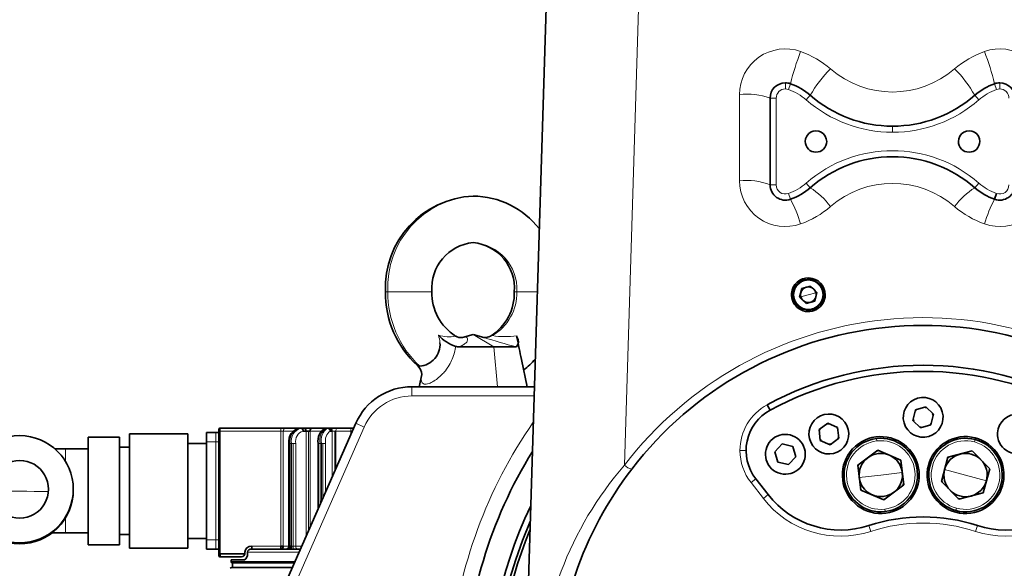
# Model space of a CAD drawing. Header units: millimetres. Extents: x 174 to 8746, y 150 to 6154.
# Tile 19 of 49: x 1833 to 2155, y 3723 to 3902. Entities that reach past the tile are written whole.
import ezdxf

# ---------------------------------------------------------------- set-up
doc = ezdxf.new("R2010")
doc.units = ezdxf.units.MM
doc.header["$MEASUREMENT"] = 0
doc.layers.add('图层0000', color=7, linetype='Continuous', lineweight=25)
doc.layers.add('图层1', color=7, linetype='Continuous', lineweight=35)
doc.dimstyles.new('线性样式 (GB)', dxfattribs={"dimtxt": 2, "dimasz": 2, "dimexe": 1, "dimexo": 0.5, "dimgap": 0.5, "dimtad": 1, "dimdsep": 46, "dimcen": -2.127267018, "dimclrd": 7, "dimclre": 7, "dimclrt": 7, "dimadec": 0, "dimazin": 0, "dimtfac": 0.7, "dimtmove": 0, "dimatfit": 1, "dimfxl": 1, "dimfrac": 2, "dimtolj": 1, "dimtzin": 0, "dimlwd": 18, "dimlwe": 18, "dimarcsym": 0})

# ---------------------------------------------------------------- blocks, each defined once
blk = doc.blocks.new('DimBlk2730')
at = {"layer": '图层0000', "color": 7, "linetype": 'Continuous', "lineweight": 18}
for p, q in [((2113.394344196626, 4481.959615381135), (1446.336685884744, 4481.959615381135)), ((1476.336685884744, 3741.959610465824), (1476.336685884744, 4421.959615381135)), ((2113.394369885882, 3681.959610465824), (1446.336685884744, 3681.959610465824))]:
    blk.add_line(p, q, dxfattribs=at)
at = {"layer": '图层0000', "color": 7, "linetype": 'Continuous', "lineweight": -3}
for points in [[(1492.413637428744, 4421.959615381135), (1476.336685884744, 4481.959615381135), (1460.259734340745, 4421.959615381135)], [(1460.259734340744, 3741.959610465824), (1476.336685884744, 3681.959610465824), (1492.413637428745, 3741.959610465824)]]:
    blk.add_solid(points, dxfattribs=at)
at = {"layer": '图层0000', "color": 7, "linetype": 'Continuous', "lineweight": 18, "insert": (1462.679968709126, 4174.154205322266), "char_height": 60, "attachment_point": 8, "rotation": 90, "line_spacing_factor": 1.2}
blk.add_mtext('\\T1.375000;\\W1;\\FSimSun|b0|i0;26.67', dxfattribs=at)
blk = doc.blocks.new('DimBlk2750')
at = {"layer": '图层0000', "color": 7, "linetype": 'Continuous', "lineweight": 18}
for p, q in [((2113.394369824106, 5422.269610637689), (275.0293414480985, 5422.269610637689)), ((305.0293414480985, 5362.269610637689), (305.0293414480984, 3232.359610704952)), ((2104.734792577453, 3172.359610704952), (275.0293414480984, 3172.359610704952))]:
    blk.add_line(p, q, dxfattribs=at)
at = {"layer": '图层0000', "color": 7, "linetype": 'Continuous', "lineweight": -3}
for points in [[(321.1062929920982, 5362.269610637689), (305.0293414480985, 5422.269610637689), (288.9523899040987, 5362.269610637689)], [(288.9523899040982, 3232.359610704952), (305.0293414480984, 3172.359610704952), (321.1062929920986, 3232.359610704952)]]:
    blk.add_solid(points, dxfattribs=at)
at = {"layer": '图层0000', "color": 7, "linetype": 'Continuous', "lineweight": 18, "insert": (290.9248634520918, 4174.154205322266), "char_height": 60, "attachment_point": 8, "rotation": 90, "line_spacing_factor": 1.2}
blk.add_mtext('\\T1.531250;\\W1;\\FSimSun|b0|i0;75', dxfattribs=at)

msp = doc.modelspace()

# ---------------------------------------------------------------- hatches: boundary and pattern name
at = {"layer": '图层0000', "linetype": 'Continuous', "lineweight": -3}
h = msp.add_hatch(dxfattribs=at)
h.set_pattern_fill('ANSI31', color=256, scale=95.25, style=0, pattern_type=2)
h.set_pattern_definition([(45, (0, 0), (-67.35192090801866, 67.35192090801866), [])])
edge = h.paths.add_edge_path(flags=16)
edge.add_arc((2928.394369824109, 3681.959610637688), 940.3100000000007, 261.1274891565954, 360)
edge.add_arc((2128.394369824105, 3681.959610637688), 1740.31, 0, 160)
edge.add_arc((1376.640273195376, 3955.575725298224), 940.3099999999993, 23.28522758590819, 160.0000000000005)
edge.add_arc((2128.394369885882, 3681.959610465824), 654.9699999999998, 0, 80.15703324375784)
edge.add_line((2783.36436988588, 3681.959610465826), (2783.36436988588, 2752.901380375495))

# ---------------------------------------------------------------- linework, layer by layer
at = {"layer": '图层0000', "color": 251, "linetype": 'Continuous', "lineweight": 18}
for p, q in [((2051.288663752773, 4422.104588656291), (2030.845938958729, 3756.320172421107)), ((2083.39436984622, 3879.101787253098), (2083.394369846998, 3881.10174608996)), ((2084.394369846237, 3878.930173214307), (2085.061036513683, 3880.815791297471)), ((2151.72770318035, 3880.81579129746), (2152.394369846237, 3878.930173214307)), ((2153.394369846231, 3879.101782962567), (2153.394369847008, 3881.101746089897)), ((2068.394369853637, 3877.250447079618), (2068.394369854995, 3849.134198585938)), ((2078.394369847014, 3876.101746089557), (2080.394369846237, 3876.101746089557)), ((2080.394369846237, 3847.817474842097), (2080.394369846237, 3876.101746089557)), ((2091.545054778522, 3877.028103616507), (2090.229986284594, 3875.521254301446)), ((2146.558753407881, 3875.521254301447), (2145.24368491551, 3877.028103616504)), ((2118.394369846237, 3864.959610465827), (2118.394369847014, 3866.959610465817)), ((2090.229986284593, 3848.397966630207), (2091.545054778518, 3846.891117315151)), ((2145.243684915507, 3846.891117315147), (2146.55875340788, 3848.397966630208)), ((2080.394369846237, 3847.817474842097), (2078.394369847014, 3847.817474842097)), ((2084.394369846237, 3844.989047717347), (2085.061036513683, 3843.103429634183)), ((2089.581091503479, 3816.784058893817), (2089.659888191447, 3816.494592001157)), ((1952.797375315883, 3812.959610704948), (1953.619400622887, 3812.959610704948)), ((1967.997375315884, 3812.959610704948), (1953.619400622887, 3812.959610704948)), ((1994.892165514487, 3812.959610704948), (1995.714190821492, 3812.959610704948)), ((2002.426597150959, 3812.959610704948), (1995.714190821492, 3812.959610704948)), ((2088.441620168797, 3811.291940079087), (2090.894369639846, 3811.959610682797)), ((2090.894369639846, 3811.959610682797), (2093.347119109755, 3812.627281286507)), ((2092.128851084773, 3807.424629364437), (2092.207647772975, 3807.135162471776)), ((1981.444770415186, 3798.966823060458), (1988.209769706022, 3794.959610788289)), ((1988.209769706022, 3794.959610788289), (1989.406190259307, 3781.959610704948)), ((1961.444770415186, 3781.959610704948), (1961.444770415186, 3778.959610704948)), ((1961.444770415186, 3778.959610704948), (2001.363577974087, 3778.959610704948)), ((1843.68086408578, 3536.525369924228), (1945.884414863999, 3768.806167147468)), ((1898.89436996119, 3768.459610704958), (1898.89436996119, 3767.459610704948)), ((1918.645420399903, 3768.459610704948), (1918.645420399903, 3767.459610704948)), ((1943.138469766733, 3770.014382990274), (1945.884414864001, 3768.806167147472)), ((1897.39436996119, 3766.959610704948), (1897.39436996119, 3763.959610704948)), ((1898.39436996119, 3767.459610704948), (1898.89436996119, 3767.459610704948)), ((1918.645420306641, 3767.459610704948), (1898.89436996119, 3767.459610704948)), ((1898.89436996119, 3767.459610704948), (1898.894369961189, 3727.459610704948)), ((1918.645420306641, 3767.459610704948), (1919.449446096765, 3767.459610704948)), ((1918.645420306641, 3767.459610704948), (1918.645420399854, 3729.959610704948)), ((1919.44944609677, 3767.459610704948), (1919.449446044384, 3729.959610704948)), ((1922.667263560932, 3767.459610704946), (1919.449446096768, 3767.459610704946)), ((1926.903574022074, 3767.459610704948), (1926.903574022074, 3733.116892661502)), ((1927.696927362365, 3734.919968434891), (1927.696927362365, 3767.459610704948)), ((1928.256317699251, 3767.459610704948), (1931.82014357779, 3767.459610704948)), ((1928.256317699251, 3767.459610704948), (1928.256317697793, 3736.191310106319)), ((1936.340016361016, 3767.459610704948), (1935.416136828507, 3767.459610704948)), ((1935.416136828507, 3767.459610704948), (1935.416136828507, 3752.463626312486)), ((1936.340016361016, 3754.563352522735), (1936.340016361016, 3767.459610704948)), ((1936.340016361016, 3767.459610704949), (1936.665809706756, 3767.459610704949)), ((1936.665809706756, 3767.459610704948), (1936.665809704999, 3755.303791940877)), ((1941.533662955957, 3767.459610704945), (1936.665809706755, 3767.459610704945)), ((1936.665809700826, 3767.459610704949), (1941.533662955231, 3767.459610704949)), ((1941.533662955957, 3767.459610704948), (1941.968959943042, 3767.459610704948)), ((1941.533662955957, 3766.367094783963), (1941.533662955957, 3767.459610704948)), ((2113.160500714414, 3765.045609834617), (2113.253856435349, 3764.251007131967)), ((1848.39436996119, 3757.501397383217), (1848.39436996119, 3761.659610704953)), ((1894.39436996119, 3763.959610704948), (1897.39436996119, 3763.959610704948)), ((1898.39436996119, 3763.959610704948), (1897.39436996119, 3763.959610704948)), ((1897.39436996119, 3763.959610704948), (1897.39436996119, 3731.959610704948)), ((1921.323670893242, 3763.459610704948), (1921.714909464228, 3763.459610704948)), ((1921.714909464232, 3763.459610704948), (1922.111586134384, 3763.459610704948)), ((1921.714909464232, 3763.459610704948), (1921.714909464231, 3729.959610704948)), ((1922.720347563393, 3763.459610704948), (1922.111586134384, 3763.459610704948)), ((1922.111586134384, 3763.459610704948), (1922.111586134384, 3729.959610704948)), ((1923.513700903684, 3763.459610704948), (1922.720347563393, 3763.459610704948)), ((1922.720347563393, 3763.459610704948), (1922.720347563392, 3729.959610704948)), ((1923.51370090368, 3729.959610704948), (1923.513700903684, 3763.459610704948)), ((1931.516670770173, 3763.459610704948), (1930.899354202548, 3763.459610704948)), ((1931.516670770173, 3763.459610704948), (1931.978610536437, 3763.459610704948)), ((1931.516670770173, 3763.459610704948), (1931.516670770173, 3743.601203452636)), ((1932.361293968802, 3763.459610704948), (1931.978610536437, 3763.459610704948)), ((1931.978610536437, 3763.459610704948), (1931.978610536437, 3744.651066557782)), ((1933.285173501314, 3763.459610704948), (1932.361293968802, 3763.459610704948)), ((1932.361293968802, 3763.459610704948), (1932.361293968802, 3745.520801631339)), ((1933.285173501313, 3747.620527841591), (1933.285173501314, 3763.459610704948)), ((2145.394335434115, 3764.702315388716), (2145.183229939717, 3763.930600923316)), ((2068.579988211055, 3761.123549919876), (2070.57999508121, 3761.123549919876)), ((2072.183812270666, 3750.657304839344), (2073.759833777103, 3751.888627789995)), ((2114.560717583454, 3753.127581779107), (2107.538019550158, 3752.302503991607)), ((2121.583415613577, 3753.952659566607), (2114.560717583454, 3753.127581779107)), ((2142.228022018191, 3753.127581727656), (2135.407610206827, 3754.993331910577)), ((2149.048433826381, 3751.261831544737), (2142.228022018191, 3753.127581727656)), ((2072.183812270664, 3750.657304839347), (2076.213184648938, 3745.499943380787)), ((2077.789205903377, 3746.731266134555), (2076.213184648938, 3745.499943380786)), ((2139.272814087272, 3742.324562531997), (2139.061708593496, 3741.5528480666)), ((1848.39436996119, 3739.180554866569), (1848.39436996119, 3734.259610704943)), ((2115.867578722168, 3742.004156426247), (2115.960934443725, 3741.209553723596)), ((2110.67461714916, 3736.661167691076), (2111.290956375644, 3734.758504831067)), ((2146.114122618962, 3736.661167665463), (2145.49778340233, 3734.758504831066)), ((1833.39436996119, 3730.695035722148), (1833.39436996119, 3730.989402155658)), ((1894.39436996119, 3731.959610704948), (1897.39436996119, 3731.959610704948)), ((1897.39436996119, 3731.959610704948), (1897.39436996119, 3728.959610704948)), ((1898.39436996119, 3731.959610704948), (1897.39436996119, 3731.959610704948)), ((1918.645420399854, 3729.959610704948), (1909.138797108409, 3729.959610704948)), ((1921.323670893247, 3729.959610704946), (1919.449446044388, 3729.959610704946)), ((1921.323670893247, 3729.959610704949), (1921.714909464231, 3729.959610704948)), ((1922.720347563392, 3729.959610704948), (1922.111586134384, 3729.959610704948)), ((1922.720347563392, 3729.959610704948), (1923.513700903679, 3729.959610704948)), ((1922.720347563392, 3728.959610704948), (1922.720347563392, 3729.959610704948)), ((1923.51370090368, 3729.959610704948), (1925.51436996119, 3729.959610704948)), ((1924.63436996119, 3727.959610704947), (1907.744934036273, 3727.959610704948)), ((1902.39436996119, 3724.959610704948), (1923.314369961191, 3724.959610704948))]:
    msp.add_line(p, q, dxfattribs=at)
at = {"layer": '图层0000', "color": 7}
for centre, radius, start, end in [((2128.394369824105, 3681.959610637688), 1740.31, 0, 160), ((1376.640273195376, 3955.575725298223), 940.3100000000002, 23.28522758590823, 183.2852115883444)]:
    msp.add_arc(centre, radius, start, end, dxfattribs=at)
at = {"layer": '图层0000', "color": 251, "linetype": 'Continuous', "lineweight": 18}
for centre, radius, start, end in [((2083.38066294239, 3877.18567387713), 14.98643306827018, 70.45487134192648, 179.7523598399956), ((2162.75891792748, 3861.908708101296), 79.96523351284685, 158.4287499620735, 166.32340269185), ((2078.43857971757, 3862.965242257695), 30.04099586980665, 49.06781497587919, 70.64583052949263), ((2158.346881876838, 3862.970887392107), 30.03458336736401, 109.3518919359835, 130.9345146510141), ((2153.408012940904, 3877.185583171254), 14.98649726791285, 0.2479717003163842, 109.5448902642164), ((2074.005334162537, 3861.900662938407), 79.99093577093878, 13.67804981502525, 21.57016105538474), ((2125.561679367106, 3857.938793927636), 39.00682623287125, 134.7084456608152, 150.6999099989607), ((2118.394369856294, 3909.069092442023), 30.96745060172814, 229.1041164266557, 310.8958849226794), ((2111.227088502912, 3857.938818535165), 39.00678962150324, 29.30007872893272, 45.29155822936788), ((2070.860849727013, 3854.620503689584), 22.76395969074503, 70.67411959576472, 96.22022128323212), ((2083.394382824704, 3876.101774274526), 3.000012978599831, 90.00024781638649, 180.0005382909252), ((2083.394453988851, 3876.102955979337), 2.998831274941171, 70.52258965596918, 90.00160757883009), ((2078.397886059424, 3861.965629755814), 17.99315293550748, 48.88374229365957, 70.5329466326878), ((2158.390853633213, 3861.965629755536), 17.99315293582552, 109.4670533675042, 131.1162577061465), ((2153.394007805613, 3876.104500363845), 2.997282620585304, 89.99307955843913, 109.4822458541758), ((2153.394375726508, 3876.101788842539), 2.999994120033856, 359.9991834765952, 90.00011259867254), ((2118.394286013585, 3907.792720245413), 42.83310977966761, 228.887797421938, 270.0001121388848), ((2118.394451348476, 3907.792726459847), 42.83311599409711, 269.9998909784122, 311.1121994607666), ((2118.394369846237, 3816.126346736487), 42.83328089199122, 48.88784834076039, 131.1121516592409), ((2070.851025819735, 3829.160136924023), 20.12456950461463, 67.98603521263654, 97.01172601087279), ((2083.380636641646, 3849.198927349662), 14.98640657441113, 180.2474706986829, 289.5447865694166), ((2078.397886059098, 3861.953591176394), 17.99315293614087, 289.4670533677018, 311.1162577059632), ((2158.39088667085, 3861.953634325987), 17.99320716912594, 228.8837533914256, 250.5313274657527), ((2153.40814444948, 3849.198868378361), 14.98636493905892, 250.4548702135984, 359.7527540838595), ((2083.394317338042, 3847.81740058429), 2.999947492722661, 179.9985817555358, 289.4726388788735), ((2078.261297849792, 3826.13954242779), 24.63911643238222, 36.29317022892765, 57.37537267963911), ((2118.394369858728, 3817.315543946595), 30.96745197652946, 49.10411735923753, 130.8958826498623), ((2158.527442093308, 3826.139542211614), 24.63911674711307, 122.6246275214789, 143.7068296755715), ((2153.394287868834, 3847.817588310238), 3.000082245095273, 250.5215869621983, 359.9978329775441), ((1983.234403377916, 3814.555674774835), 29.65798052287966, 93.45946498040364, 183.0849009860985), ((2046.15373989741, 3822.242277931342), 44.14708800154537, 16.90013583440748, 28.19913322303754), ((2190.630154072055, 3822.244119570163), 44.14194718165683, 151.800001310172, 163.1003211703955), ((2078.438628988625, 3863.419311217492), 30.040899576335, 289.3538928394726, 310.9322185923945), ((2158.351460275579, 3863.421635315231), 30.04353957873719, 229.0687408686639, 250.6450885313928), ((1980.527009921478, 3813.778105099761), 15.20922078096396, 356.9150990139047, 86.54053501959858), ((2090.89436963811, 3811.959610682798), 4.700000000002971, 105.2276961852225, 285.2276961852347), ((2090.894369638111, 3811.959610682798), 4.700000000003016, 285.2276961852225, 105.2276961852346), ((1986.350111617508, 3812.567831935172), 32.73305565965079, 179.3142159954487, 226.9540034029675), ((1979.445982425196, 3812.599744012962), 16.27218818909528, 300.7286329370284, 1.26722500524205), ((2128.388723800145, 3681.619933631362), 122.8605736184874, 49.30215997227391, 142.5543767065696), ((1935.246055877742, 3791.125203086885), 35.75783046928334, 8.341251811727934, 12.37040785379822), ((1973.463017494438, 3808.389902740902), 10.15192563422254, 251.0944329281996, 282.877997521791), ((2040.154428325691, 3969.833885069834), 180.4572917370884, 252.1885537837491, 255.7106973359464), ((1987.334816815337, 3798.192587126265), 0.3459227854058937, 118.9678441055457, 128.4755751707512), ((1987.706418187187, 3797.318465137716), 1.294889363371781, 87.60081980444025, 114.3377478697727), ((1992.071245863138, 3826.229540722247), 27.95170648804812, 261.1286257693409, 277.4095365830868), ((1961.444770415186, 3761.959610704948), 16.99999999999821, 90, 156.2505055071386), ((2085.578491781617, 3761.124438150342), 16.99850359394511, 118.4028990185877, 180.003005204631), ((1920.363400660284, 3767.547996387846), 0.9182184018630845, 96.87593234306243, 185.5237182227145), ((1926.051114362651, 3764.246372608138), 4.407002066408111, 107.053233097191, 190.2838815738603), ((1926.447791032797, 3764.246372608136), 4.407002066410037, 107.0532330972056, 190.2838815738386), ((1925.439236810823, 3768.019679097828), 0.4399320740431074, 90.08347713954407, 107.025369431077), ((1936.238046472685, 3764.522136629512), 4.839457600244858, 125.5494280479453, 192.682882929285), ((1936.680080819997, 3764.52655244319), 4.821015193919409, 125.3319368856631, 192.7860221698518), ((1933.075432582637, 3768.19491552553), 0.2652126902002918, 93.5798994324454, 142.3907343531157), ((1934.030324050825, 3767.605691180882), 0.8539195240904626, 90.00043754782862, 94.6449679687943), ((1937.677512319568, 3767.683075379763), 1.036088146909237, 131.4539793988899, 192.45549147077), ((1942.988412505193, 3767.700530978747), 1.474563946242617, 149.0170813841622, 189.4033752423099), ((2128.3943696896, 3681.959610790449), 154.9999996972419, 145.2133299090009, 174.4465558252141), ((1926.982664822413, 3764.089020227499), 3.525601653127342, 107.0532330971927, 190.2838815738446), ((1937.046349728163, 3764.313164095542), 3.856812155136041, 125.3319368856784, 192.786022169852), ((2114.562010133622, 3753.126622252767), 11.20103589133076, 96.70680157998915, 186.6951616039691), ((2114.55975804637, 3753.126289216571), 11.20110386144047, 6.706801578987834, 96.69516160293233), ((2142.228861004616, 3753.126207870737), 11.20103589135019, 74.70680158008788, 164.6951616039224), ((2142.226648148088, 3753.126742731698), 11.20110386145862, 344.7068015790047, 74.69516160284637), ((2085.576323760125, 3761.122296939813), 16.99633559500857, 179.9957874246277, 218.0042911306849), ((2117.12799027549, 3681.359684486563), 114.2964003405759, 139.0164024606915, 179.5833796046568), ((2034.122678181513, 3759.609766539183), 4.643107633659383, 225.1121672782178, 258.8546129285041), ((2142.22944349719, 3753.1283372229), 11.2010358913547, 164.7064538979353, 254.694813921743), ((2114.55948459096, 3753.128616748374), 11.20110386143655, 276.7064538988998, 6.694813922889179), ((2114.56175254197, 3753.128814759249), 11.20103589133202, 186.706453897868, 276.694813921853), ((2142.227266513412, 3753.129003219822), 11.20110386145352, 254.7064538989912, 344.6948139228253), ((1843.741517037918, 5000.559422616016), 1252.756827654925, 269.097490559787, 269.955543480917), ((2101.430325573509, 3765.203712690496), 32.0022299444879, 218.0027928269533, 287.9461646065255), ((2155.358414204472, 3765.203712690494), 32.00222994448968, 252.0538353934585, 321.9972071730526), ((2128.394369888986, 3681.963853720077), 55.49596327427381, 72.04969251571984, 107.950307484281), ((1924.423834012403, 3729.866963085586), 0.9148365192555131, 174.1875588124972, 262.666128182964)]:
    msp.add_arc(centre, radius, start, end, dxfattribs=at)
for points, knots in [([(1976.933473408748, 3794.959624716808), (1977.213284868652, 3795.087698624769), (1977.40847984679, 3795.170855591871), (1978.391163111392, 3795.722467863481), (1978.7918147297, 3796.048362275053), (1979.638731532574, 3796.555562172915), (1979.653288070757, 3797.513618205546), (1979.562024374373, 3797.81333911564), (1979.537827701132, 3798.312221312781), (1978.466106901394, 3798.167148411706), (1977.967242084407, 3798.034974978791)], [0, 0, 0, 0, 0.062500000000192, 0.062500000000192, 0.12500000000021, 0.24975585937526, 0.34374999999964, 0.34374999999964, 0.46777343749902, 0.5726781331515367, 0.5726781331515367, 0.5726781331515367, 0.5726781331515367]), ([(1964.646850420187, 3785.88720329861), (1964.49419584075, 3785.053211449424), (1964.401111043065, 3784.499549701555), (1964.791687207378, 3782.896456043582), (1965.416613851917, 3782.796029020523), (1965.851210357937, 3782.784822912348), (1965.852661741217, 3782.784786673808), (1965.915385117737, 3782.783241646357), (1966.225054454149, 3782.720180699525), (1967.056975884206, 3783.003841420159), (1967.059354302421, 3783.004654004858), (1967.507681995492, 3783.157983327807), (1968.008803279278, 3783.392557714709), (1968.561523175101, 3783.725819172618), (1968.56494429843, 3783.727884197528), (1968.659373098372, 3783.784911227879), (1969.657436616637, 3784.402084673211), (1971.207363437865, 3785.790040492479), (1971.85811528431, 3786.535897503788), (1971.862327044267, 3786.540730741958), (1972.136655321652, 3786.855772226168), (1972.565953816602, 3787.328746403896), (1973.248305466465, 3788.392829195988), (1974.258788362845, 3789.971494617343), (1974.693381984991, 3790.944935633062), (1975.229046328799, 3792.723237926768), (1975.230632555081, 3792.728511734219), (1975.565141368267, 3793.843893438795), (1975.70044896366, 3794.655813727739), (1975.7713621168, 3795.111636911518)], [0.2776397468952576, 0.2776397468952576, 0.2776397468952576, 0.2776397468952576, 0.37500000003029, 0.37500000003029, 0.49975585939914, 0.49975585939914, 0.50000000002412, 0.50000000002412, 0.5623779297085, 0.5623779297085, 0.56250000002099, 0.56250000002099, 0.62475585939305, 0.62475585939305, 0.62500000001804, 0.62500000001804, 0.65039062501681, 0.74951171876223, 0.74951171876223, 0.75000000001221, 0.75000000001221, 0.81201171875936, 0.81250000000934, 0.81250000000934, 0.93701171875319, 0.93701171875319, 0.93750000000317, 0.93750000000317, 1, 1, 1, 1])]:
    msp.add_open_spline(points, degree=3, knots=knots, dxfattribs=at)
at = {"layer": '图层1', "color": 7, "linetype": 'Continuous', "lineweight": 35}
for p, q in [((1998.45786194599, 3686.022110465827), (2023.445651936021, 4485.240860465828)), ((2078.394369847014, 3876.101746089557), (2078.394369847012, 3847.817474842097)), ((2151.727703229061, 3843.103429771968), (2152.393905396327, 3844.989209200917)), ((2088.810603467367, 3814.026880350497), (2088.062178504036, 3811.188651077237)), ((2091.642794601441, 3814.797839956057), (2088.810603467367, 3814.026880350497)), ((2093.726560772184, 3812.730570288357), (2091.642794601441, 3814.797839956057)), ((2090.145944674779, 3809.121381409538), (2088.062178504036, 3811.188651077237)), ((2092.978135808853, 3809.892341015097), (2090.145944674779, 3809.121381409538)), ((2092.978135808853, 3809.892341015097), (2093.726560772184, 3812.730570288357)), ((1977.967229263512, 3798.035018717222), (1981.444770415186, 3798.966823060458)), ((1984.957646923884, 3798.025550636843), (1981.444770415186, 3798.966823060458)), ((1995.675916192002, 3798.511239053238), (1995.757883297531, 3798.115438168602)), ((1976.933473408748, 3794.959610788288), (1988.209764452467, 3794.959610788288)), ((1995.614304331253, 3794.959610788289), (1988.209768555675, 3794.959610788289)), ((1999.044770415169, 3781.959610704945), (1997.232151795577, 3790.868915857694)), ((1963.844770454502, 3781.959610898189), (1964.657207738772, 3785.952867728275)), ((1961.444770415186, 3781.959610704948), (1967.509294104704, 3781.959610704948)), ((1989.406190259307, 3781.959610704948), (1967.509294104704, 3781.959610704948)), ((1989.406190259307, 3781.959610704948), (1995.380246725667, 3781.959610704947)), ((1995.380246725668, 3781.959610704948), (2001.457373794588, 3781.959610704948)), ((2078.444265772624, 3774.317540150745), (2077.49283539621, 3776.076738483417)), ((2125.015125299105, 3770.967622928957), (2125.845660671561, 3774.390128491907)), ((2125.845660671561, 3774.390128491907), (2129.224905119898, 3775.382116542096)), ((2131.77361419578, 3772.951599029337), (2129.224905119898, 3775.382116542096)), ((2131.77361419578, 3772.951599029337), (2130.943078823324, 3769.529093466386)), ((1943.138469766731, 3770.014382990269), (1840.934918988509, 3537.733585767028)), ((1898.39436996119, 3767.959610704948), (1898.39436996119, 3767.459610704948)), ((1918.645420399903, 3768.459610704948), (1898.89436996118, 3768.459610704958)), ((1920.253472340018, 3768.459610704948), (1918.645420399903, 3768.459610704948)), ((1924.758716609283, 3768.459610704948), (1920.253472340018, 3768.459610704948)), ((1925.155393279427, 3768.459610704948), (1924.758716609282, 3768.459610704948)), ((1925.155393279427, 3768.459610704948), (1926.110220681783, 3768.459610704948)), ((1926.110220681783, 3768.459610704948), (1928.815708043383, 3768.459610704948)), ((1933.058872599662, 3768.459610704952), (1928.815708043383, 3768.459610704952)), ((1933.430087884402, 3768.459610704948), (1933.058872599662, 3768.459610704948)), ((1933.892027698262, 3768.459610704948), (1933.430087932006, 3768.459610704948)), ((1933.892027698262, 3768.459610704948), (1934.492257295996, 3768.459610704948)), ((1936.991603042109, 3768.459610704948), (1934.492257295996, 3768.459610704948)), ((1941.724238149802, 3768.459610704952), (1936.991603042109, 3768.459610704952)), ((1942.45436996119, 3768.459610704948), (1941.724238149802, 3768.459610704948)), ((2097.222438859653, 3770.032109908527), (2094.386267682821, 3767.944176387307)), ((2094.776385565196, 3764.444013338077), (2094.386267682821, 3767.944176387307)), ((2100.44872791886, 3768.619880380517), (2097.222438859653, 3770.032109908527)), ((2100.838845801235, 3765.119717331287), (2100.44872791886, 3768.619880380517)), ((2127.563834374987, 3768.537105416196), (2125.015125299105, 3770.967622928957)), ((2130.943078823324, 3769.529093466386), (2127.563834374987, 3768.537105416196)), ((1855.77436996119, 3765.509610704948), (1855.77436996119, 3730.409610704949)), ((1865.99436996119, 3765.509610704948), (1855.77436996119, 3765.509610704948)), ((1865.99436996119, 3730.409610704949), (1865.99436996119, 3765.509610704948)), ((1869.29436996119, 3766.609610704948), (1869.29436996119, 3729.309610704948)), ((1888.29436996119, 3766.609610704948), (1869.29436996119, 3766.609610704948)), ((1888.29436996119, 3729.309610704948), (1888.29436996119, 3766.609610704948)), ((1894.39436996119, 3763.959610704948), (1894.39436996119, 3766.959610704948)), ((1894.39436996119, 3766.959610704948), (1897.39436996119, 3766.959610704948)), ((1898.39436996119, 3766.959610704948), (1897.39436996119, 3766.959610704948)), ((1898.39436996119, 3767.459610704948), (1898.39436996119, 3727.459610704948)), ((1926.903574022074, 3767.459610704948), (1925.948746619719, 3767.459610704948)), ((1927.696927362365, 3767.459610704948), (1926.903574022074, 3767.459610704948)), ((1928.256317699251, 3767.459610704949), (1927.696927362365, 3767.459610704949)), ((1935.416136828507, 3767.459610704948), (1934.815907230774, 3767.459610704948)), ((2100.838845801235, 3765.119717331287), (2098.002674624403, 3763.031783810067)), ((1848.394369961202, 3761.659610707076), (1844.909919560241, 3761.664556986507)), ((1855.77436996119, 3761.659610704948), (1848.39436996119, 3761.659610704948)), ((1869.29436996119, 3762.229610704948), (1865.99436996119, 3762.229610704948)), ((1894.39436996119, 3763.459610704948), (1888.29436996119, 3763.459610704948)), ((1894.39436996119, 3731.959610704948), (1894.39436996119, 3763.959610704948)), ((1921.323670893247, 3729.959610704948), (1921.323670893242, 3763.459610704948)), ((1930.899354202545, 3742.198211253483), (1930.899354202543, 3763.459610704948)), ((2082.402381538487, 3763.281141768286), (2079.971864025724, 3760.732432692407)), ((2085.824887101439, 3762.450606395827), (2082.402381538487, 3763.281141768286)), ((2086.816875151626, 3759.071361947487), (2085.824887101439, 3762.450606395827)), ((2098.002674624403, 3763.031783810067), (2094.776385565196, 3764.444013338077)), ((2079.971864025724, 3760.732432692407), (2080.963852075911, 3757.353188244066)), ((2086.816875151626, 3759.071361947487), (2084.386357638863, 3756.522652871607)), ((2113.60799981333, 3761.236694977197), (2107.061660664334, 3756.357060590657)), ((2121.107056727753, 3758.007216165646), (2113.60799981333, 3761.236694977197)), ((2123.56827905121, 3761.056253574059), (2123.98112561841, 3761.419651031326)), ((2125.376057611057, 3759.493971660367), (2124.955309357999, 3759.123618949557)), ((2136.484801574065, 3758.931098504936), (2134.33041883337, 3751.055565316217)), ((2144.38240475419, 3761.003114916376), (2136.484801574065, 3758.931098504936)), ((2150.125625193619, 3755.199598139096), (2144.38240475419, 3761.003114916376)), ((2084.386357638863, 3756.522652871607), (2080.963852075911, 3757.353188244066)), ((2107.061660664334, 3756.357060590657), (2108.014378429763, 3748.247947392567)), ((2122.059774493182, 3749.898102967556), (2121.107056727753, 3758.007216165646)), ((2147.971242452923, 3747.324064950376), (2150.125625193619, 3755.199598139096)), ((2153.549820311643, 3757.104626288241), (2154.068736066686, 3757.286907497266)), ((2077.789205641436, 3746.731266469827), (2073.759833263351, 3751.888627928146)), ((2154.640722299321, 3754.978897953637), (2154.111874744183, 3754.793127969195)), ((2122.059774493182, 3749.898102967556), (2115.513435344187, 3745.018468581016)), ((2140.073639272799, 3745.252048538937), (2134.33041883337, 3751.055565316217)), ((1850.894378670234, 3748.488176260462), (1850.894378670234, 3748.193809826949)), ((2115.513435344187, 3745.018468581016), (2108.014378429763, 3748.247947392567)), ((2147.971242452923, 3747.324064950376), (2140.073639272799, 3745.252048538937)), ((1843.990500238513, 3734.267398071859), (1848.39436996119, 3734.259610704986)), ((1848.39436996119, 3734.259610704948), (1855.77436996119, 3734.259610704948)), ((1865.99436996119, 3733.689610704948), (1869.29436996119, 3733.689610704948)), ((1855.77436996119, 3730.409610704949), (1865.99436996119, 3730.409610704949)), ((1888.29436996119, 3732.459610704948), (1894.39436996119, 3732.459610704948)), ((1894.39436996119, 3728.959610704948), (1894.39436996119, 3731.959610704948)), ((1909.138797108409, 3729.959610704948), (1909.138797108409, 3728.959610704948)), ((1918.645420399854, 3729.959610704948), (1919.449446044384, 3729.959610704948)), ((1918.645420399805, 3728.959610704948), (1918.645420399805, 3729.959610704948)), ((1921.714909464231, 3729.959610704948), (1922.111586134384, 3729.959610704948)), ((1869.29436996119, 3729.309610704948), (1888.29436996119, 3729.309610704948)), ((1897.39436996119, 3728.959610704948), (1894.39436996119, 3728.959610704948)), ((1897.39436996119, 3728.959610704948), (1898.39436996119, 3728.959610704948)), ((1898.39436996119, 3727.459610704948), (1898.894369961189, 3727.459610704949)), ((1898.39436996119, 3726.959610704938), (1898.39436996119, 3727.459610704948)), ((1898.894369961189, 3727.459610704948), (1906.8612506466, 3727.459610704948)), ((1898.89436996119, 3726.459610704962), (1898.89436996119, 3727.459610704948)), ((1905.862029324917, 3726.459610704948), (1898.89436996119, 3726.459610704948)), ((1906.8612506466, 3727.459610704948), (1906.8612506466, 3727.959610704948)), ((1907.744934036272, 3727.959610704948), (1907.744934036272, 3727.459610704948)), ((1909.138797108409, 3728.959610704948), (1925.074369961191, 3728.959610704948)), ((1906.76697274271, 3725.459610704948), (1902.394369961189, 3725.459610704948)), ((1902.39436996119, 3725.459610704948), (1902.39436996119, 3724.959610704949)), ((1922.434369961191, 3722.959610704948), (1902.612033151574, 3722.959610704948)), ((1902.89436996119, 3724.459610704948), (1923.094369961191, 3724.459610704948)), ((1902.89436996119, 3722.959610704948), (1902.89436996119, 3724.459610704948))]:
    msp.add_line(p, q, dxfattribs=at)
for centre, radius, start, end in [((2083.394369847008, 3876.101746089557), 4.999999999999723, 90, 180), ((2083.394369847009, 3876.101746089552), 5.000000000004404, 70.52877936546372, 90.00000000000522), ((2078.394369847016, 3861.959610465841), 19.99999999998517, 48.88790956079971, 70.52877936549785), ((2158.394369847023, 3861.959610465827), 20.00000000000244, 109.4712206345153, 131.1120904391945), ((2153.394369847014, 3876.101746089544), 5.00000000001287, 90, 109.4712206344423), ((2153.394369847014, 3876.101746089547), 5.000000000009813, 1.146425e-10, 90), ((2118.394369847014, 3907.792943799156), 40.83333333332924, 228.8879095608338, 270), ((2118.394369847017, 3907.792943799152), 40.83333333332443, 269.9999999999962, 311.1120904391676), ((2093.394369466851, 3861.959610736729), 3.499999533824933, 359.9999955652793, 180.0000044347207), ((2143.394369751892, 3861.959610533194), 3.49999988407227, 359.9999988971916, 180.0000011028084), ((2093.394369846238, 3861.959610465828), 3.50000000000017, 180, 0), ((2143.394369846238, 3861.959610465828), 3.500000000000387, 180, 0), ((2118.394369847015, 3816.126277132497), 40.83333333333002, 90.00000000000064, 131.1120904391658), ((2118.394369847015, 3816.126277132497), 40.83333333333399, 48.88790956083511, 90.00000000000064), ((2083.394369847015, 3847.817474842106), 5.000000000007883, 179.9999999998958, 289.4712206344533), ((2078.394369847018, 3861.959610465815), 19.99999999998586, 289.4712206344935, 311.1120904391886), ((2158.394369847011, 3861.959610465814), 19.99999985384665, 228.8879095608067, 250.5287793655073), ((2153.39436984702, 3847.817474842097), 4.999999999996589, 250.5287793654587, 0), ((1982.761926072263, 3814.198402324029), 29.99014682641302, 92.5172181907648, 182.3673685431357), ((1981.168261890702, 3816.433911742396), 27.72707773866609, 37.83370422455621, 89.42860786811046), ((1982.870518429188, 3814.11030994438), 14.91758996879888, 95.48441298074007, 184.4240162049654), ((1980.019025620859, 3814.110312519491), 14.91758709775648, 355.5759660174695, 84.51559838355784), ((2090.894415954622, 3811.960326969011), 5.499953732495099, 359.9925380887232, 175.4820727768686), ((2090.894369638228, 3811.959610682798), 5.000000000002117, 105.2276961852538, 195.2276961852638), ((2090.894369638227, 3811.959610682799), 4.99999999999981, 15.22769618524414, 105.2276961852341), ((1985.132778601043, 3812.656058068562), 32.33682807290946, 179.4621445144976, 227.3929933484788), ((1984.456557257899, 3812.455138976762), 16.46691107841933, 178.2444466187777, 237.986647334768), ((1978.431742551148, 3812.455567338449), 16.46813844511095, 302.03290716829, 1.753936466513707), ((2090.894369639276, 3811.959610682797), 2.541999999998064, 15.22769618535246, 195.2276961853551), ((2090.894369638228, 3811.959610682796), 5.000000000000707, 285.2276961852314, 15.22769618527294), ((2090.894358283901, 3811.958867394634), 5.500011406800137, 175.4668677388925, 0.0077431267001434), ((2090.894369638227, 3811.959610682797), 5.000000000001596, 195.2276961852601, 285.2276961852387), ((2090.894369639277, 3811.959610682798), 2.541999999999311, 195.2276961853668, 15.2276961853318), ((2128.394369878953, 3681.959610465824), 119.9999999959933, 49.36146200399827, 142.4739682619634), ((1979.80448946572, 3807.357736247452), 12.8931402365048, 221.6714010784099, 251.7712309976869), ((1977.478575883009, 3801.340188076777), 3.341518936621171, 239.3051651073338, 278.4108192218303), ((1985.402272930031, 3801.367383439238), 3.369314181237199, 262.4318046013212, 300.587468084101), ((1993.57811036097, 3796.633430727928), 2.635859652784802, 320.5786599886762, 34.21142129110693), ((2326.368549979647, 3861.578428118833), 336.6460213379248, 190.8762511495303, 192.1248903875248), ((1963.488224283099, 3795.784406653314), 7.156914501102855, 274.1568654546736, 4.231912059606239), ((1976.907830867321, 3799.281683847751), 4.322135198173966, 254.7553272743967, 270.3399287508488), ((1980.076895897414, 3810.727122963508), 29.3490902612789, 307.4695410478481, 317.5645329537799), ((1963.901429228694, 3789.762417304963), 1.121080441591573, 233.8807792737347, 275.40399859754), ((1960.520986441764, 3785.739392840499), 4.136602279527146, 2.027072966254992, 48.87567277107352), ((2128.394369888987, 3681.960741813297), 106.9990048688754, 61.59378003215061, 118.4062199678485), ((2128.394369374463, 3681.959610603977), 105, 61.59406822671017, 118.4059317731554), ((1961.444770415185, 3761.959610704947), 19.99999999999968, 89.9999999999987, 156.2505055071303), ((2128.394369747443, 3771.959610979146), 6.500000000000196, 16.35977067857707, 196.3597706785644), ((2128.394369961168, 3771.959610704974), 3.323499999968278, 129.7665924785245, 142.9529466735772), ((2128.3943699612, 3771.959610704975), 3.323499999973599, 69.76660429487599, 82.95294888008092), ((2085.579994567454, 3761.123550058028), 14.9999999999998, 118.4059317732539, 217.9999999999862), ((2097.612556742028, 3766.531946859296), 6.499999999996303, 36.35977067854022, 216.359770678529), ((2128.394369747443, 3771.959610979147), 6.500000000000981, 196.3597706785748, 16.35977067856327), ((2128.394369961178, 3771.959610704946), 3.323499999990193, 189.7665946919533, 202.9529326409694), ((2128.394369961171, 3771.959610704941), 3.323500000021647, 9.766618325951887, 22.95293705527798), ((2159.176182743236, 3766.531946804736), 6.500000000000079, 356.3597706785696, 176.3597706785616), ((1898.894369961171, 3767.959610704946), 0.5000000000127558, 89.9999999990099, 179.9999999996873), ((1925.672460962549, 3764.15190608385), 4.403549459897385, 101.9759902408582, 189.0451666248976), ((1925.038613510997, 3767.552258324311), 0.9148365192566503, 354.1875588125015, 82.66612818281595), ((1925.715608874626, 3767.809342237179), 0.6502717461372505, 90.1819364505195, 115.6163245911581), ((1926.126837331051, 3767.459610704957), 0.999999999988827, 90.95197628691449, 122.7988530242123), ((1925.98756841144, 3767.549577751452), 0.9204131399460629, 354.3905886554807, 81.29604764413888), ((1929.12277557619, 3767.631381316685), 0.88332009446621, 110.3423522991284, 191.2131923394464), ((1935.054801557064, 3764.496805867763), 4.282933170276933, 112.2931791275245, 194.0146130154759), ((1933.852399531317, 3767.496222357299), 0.9642030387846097, 357.8239048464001, 87.64451435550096), ((1934.182558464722, 3767.45961070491), 1.000000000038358, 89.9998392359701, 98.68563433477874), ((1934.452629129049, 3767.4962223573), 0.9642030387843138, 357.8239048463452, 87.64451435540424), ((1943.914417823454, 3766.818388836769), 2.053237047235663, 142.8562510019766, 169.6447600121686), ((2097.612556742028, 3766.531946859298), 6.499999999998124, 216.3597706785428, 36.35977067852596), ((2097.61255706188, 3766.531946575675), 3.323500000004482, 149.9999999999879, 162.9529472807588), ((2097.612557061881, 3766.531946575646), 3.323500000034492, 89.76660078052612, 102.9529529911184), ((2097.612557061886, 3766.531946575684), 3.323499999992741, 29.76661894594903, 42.95294054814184), ((2128.394369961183, 3771.959610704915), 3.323499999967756, 249.7666087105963, 262.9529208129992), ((2128.39436996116, 3771.959610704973), 3.32350000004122, 309.7666205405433, 322.9529230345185), ((1833.39374857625, 3748.487537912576), 17.49937862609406, 89.99796548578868, 179.9979653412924), ((1833.394991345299, 3748.487537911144), 17.49937862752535, 0.0020900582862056, 90.00203451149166), ((2083.394369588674, 3759.901897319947), 6.499999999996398, 46.35977067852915, 226.3597706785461), ((2097.612557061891, 3766.531946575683), 3.323500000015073, 209.7665940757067, 222.9529291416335), ((2097.612557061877, 3766.531946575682), 3.32350000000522, 329.9999999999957, 342.9529224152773), ((2114.560717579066, 3753.127581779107), 11.99999999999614, 96.70080775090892, 186.7008077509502), ((2114.560717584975, 3753.127581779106), 12.54999999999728, 41.35500946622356, 131.3550094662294), ((2114.56071757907, 3753.127581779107), 12.00000000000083, 6.700807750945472, 96.70080775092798), ((2128.394369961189, 3681.959610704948), 141.9999999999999, 270.0000000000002, 36.94936829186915), ((2142.228022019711, 3753.127581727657), 12.55000000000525, 109.3550094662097, 289.3550094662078), ((2142.228022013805, 3753.127581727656), 12.00000000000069, 74.70080775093, 164.7008077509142), ((2142.228022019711, 3753.127581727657), 12.54999999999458, 19.35500946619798, 109.355009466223), ((2159.176182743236, 3766.531946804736), 6.500000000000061, 176.3597706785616, 356.3597706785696), ((2128.394369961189, 3681.959610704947), 139.9999999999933, 240.0000000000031, 35.09218884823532), ((2083.394369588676, 3759.901897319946), 6.499999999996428, 226.3597706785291, 46.35977067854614), ((2097.612557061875, 3766.531946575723), 3.323500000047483, 269.766612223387, 282.9529167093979), ((2114.560717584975, 3753.127581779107), 12.55000000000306, 131.3550094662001, 311.3550094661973), ((2142.228022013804, 3753.127581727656), 12.00000000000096, 344.7008077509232, 74.70080775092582), ((2128.394369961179, 3681.959610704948), 150.0000000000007, 148.2827805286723, 178.1514283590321), ((2114.560717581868, 3753.127581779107), 7.071000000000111, 6.700807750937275, 186.7008077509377), ((2114.560717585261, 3753.127581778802), 8.000000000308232, 94.58741298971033, 98.81420256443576), ((2114.560717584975, 3753.127581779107), 12.55000000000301, 311.3550094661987, 30.48295825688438), ((2114.560717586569, 3753.127581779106), 12.54999999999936, 30.48295826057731, 41.35500946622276), ((2142.228022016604, 3753.127581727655), 7.071000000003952, 104.7008077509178, 164.700807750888), ((2142.22802202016, 3753.127581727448), 8.000000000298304, 132.5874129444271, 136.8142026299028), ((2142.228022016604, 3753.127581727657), 7.071000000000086, 44.70080775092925, 104.7008077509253), ((1833.393722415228, 3748.488159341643), 9.399332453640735, 89.99605273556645, 270.0039472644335), ((1833.395019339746, 3748.488159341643), 9.399332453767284, 269.9960415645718, 90.00395843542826), ((2114.560717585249, 3753.127581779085), 8.000000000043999, 154.5874129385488, 158.8142025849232), ((2114.560717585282, 3753.127581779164), 7.999999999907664, 34.58741301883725, 38.81420251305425), ((2142.228022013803, 3753.127581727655), 12.00000000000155, 164.7008077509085, 254.7008077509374), ((2142.228022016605, 3753.127581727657), 7.070999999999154, 344.7008077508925, 44.70080775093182), ((2142.228022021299, 3753.127581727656), 12.55000000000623, 8.48295825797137, 19.3550094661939), ((2128.394369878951, 3681.959610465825), 119.9999999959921, 142.4739682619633, 179.7575192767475), ((2114.560717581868, 3753.127581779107), 7.071000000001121, 186.7008077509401, 6.700807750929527), ((2114.560717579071, 3753.127581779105), 11.99999999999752, 276.7008077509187, 6.700807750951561), ((2142.228022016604, 3753.127581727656), 7.071000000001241, 164.7008077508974, 344.700807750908), ((2142.22802201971, 3753.127581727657), 12.55000000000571, 289.3550094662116, 8.482958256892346), ((2114.560717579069, 3753.127581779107), 11.99999999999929, 186.7008077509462, 276.7008077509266), ((2114.560717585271, 3753.127581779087), 7.999999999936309, 334.5874130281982, 338.8142024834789), ((2142.228022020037, 3753.127581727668), 8.000000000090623, 192.5874128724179, 196.8142026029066), ((2142.228022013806, 3753.127581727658), 12.00000000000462, 254.7008077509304, 344.7008077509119), ((1833.39374857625, 3748.48878077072), 17.4993786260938, 180.0020346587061, 270.0020345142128), ((1833.393748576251, 3748.194414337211), 17.49937862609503, 180.0020346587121, 270.0020345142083), ((1833.39499134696, 3748.488780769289), 17.49937862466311, 269.9979654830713, 359.998020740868), ((1833.39499134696, 3748.19441433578), 17.49937862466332, 269.9979654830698, 359.9980207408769), ((2101.429528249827, 3765.201110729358), 30.00000000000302, 217.9999999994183, 287.9489586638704), ((2114.560717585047, 3753.12758177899), 7.999999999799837, 214.5874129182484, 218.8142025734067), ((2142.228022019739, 3753.127581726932), 7.999999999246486, 252.5874128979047, 256.8142025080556), ((2155.359210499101, 3765.201110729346), 29.99999999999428, 252.0510425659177, 322.0000000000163), ((2142.228022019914, 3753.127581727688), 8.000000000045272, 312.5874129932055, 316.8142024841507), ((2128.394369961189, 3681.959610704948), 141.9999999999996, 154.4850462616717, 270.0000000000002), ((2114.560717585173, 3753.12758177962), 8.000000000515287, 274.5874129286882, 278.8142024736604), ((2128.394369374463, 3681.959610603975), 57.50000000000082, 72.05104256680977, 107.9489567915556), ((2128.394369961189, 3681.959610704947), 139.9999999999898, 156.4224261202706, 239.9999999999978), ((2128.394369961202, 3681.959610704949), 139.0000000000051, 157.4780783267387, 208.6385331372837), ((1909.005768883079, 3727.814295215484), 2.149435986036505, 86.4517063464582, 176.1234854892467), ((1918.535491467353, 3729.871225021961), 0.9182184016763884, 276.8759322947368, 5.523718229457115), ((1920.32367089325, 3729.959610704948), 0.9999999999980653, 269.9997373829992, 0), ((1920.847561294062, 3729.802296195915), 0.8814991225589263, 287.0657541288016, 10.28021571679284), ((1921.2443451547, 3729.802258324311), 0.8814004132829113, 287.0532330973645, 10.28388157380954), ((1898.894369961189, 3726.959610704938), 0.4999999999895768, 179.9999999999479, 270.0000000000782), ((1905.843239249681, 3727.477607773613), 1.018170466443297, 271.057438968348, 358.9871933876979), ((1905.951798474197, 3727.097317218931), 1.829369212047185, 296.4619900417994, 11.42253330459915), ((1908.966814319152, 3727.727904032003), 1.243655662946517, 82.0512014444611, 169.2624265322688), ((1904.791482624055, 3718.459610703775), 5.000000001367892, 115.8420348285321, 121.7883238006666), ((1902.894369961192, 3724.959610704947), 0.4999999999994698, 179.9999999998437, 269.9999955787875)]:
    msp.add_arc(centre, radius, start, end, dxfattribs=at)

# ---------------------------------------------------------------- dimensions: what is measured, and where the dimension line sits
at = {"layer": '图层0000', "color": 7, "linetype": 'Continuous', "lineweight": -3}
for base, p1, p2, angle, override, picture, middle in [((305.0293414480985, 3172.359610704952), (2128.394369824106, 5422.269610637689), (2119.734792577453, 3172.359610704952), 270, {"dimscale": 1, "dimtxt": 60, "dimasz": 60, "dimexe": 30, "dimexo": 15, "dimgap": 15, "dimtad": 1, "dimtih": 0, "dimtoh": 0, "dimdec": 0, "dimlfac": 1, "dimrnd": 0, "dimzin": 8, "dimdsep": 46, "dimlunit": 2, "dimpost": '<>', "dimtxsty": 'Standard', "dimsah": 0, "dimtsz": 0, "dimcen": -63.8180136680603, "dimdle": 0, "dimse1": 0, "dimse2": 0, "dimsd1": 0, "dimsd2": 0, "dimclrd": 7, "dimclre": 7, "dimclrt": 7, "dimaunit": 0, "dimadec": 0, "dimazin": 2, "dimtol": 0, "dimlim": 0, "dimtp": 0, "dimtm": 0, "dimtfac": 0.699999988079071, "dimtdec": 2, "dimtix": 0, "dimtofl": 1, "dimtmove": 0, "dimatfit": 1, "dimtfillclr": 0, "dimfrac": 2, "dimtzin": 0, "dimlwd": 18, "dimlwe": 18}, 'DimBlk2750', (305.0293414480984, 4174.154205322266)), ((1476.336685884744, 4481.959615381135), (2128.394369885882, 3681.959610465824), (2128.394344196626, 4481.959615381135), 90, {"dimscale": 1, "dimtxt": 60, "dimasz": 60, "dimexe": 30, "dimexo": 15, "dimgap": 15, "dimtad": 1, "dimtih": 0, "dimtoh": 0, "dimdec": 2, "dimlfac": 1, "dimrnd": 0, "dimzin": 8, "dimdsep": 46, "dimlunit": 2, "dimpost": '<>', "dimtxsty": 'Standard', "dimsah": 0, "dimtsz": 0, "dimcen": -63.8180136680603, "dimdle": 0, "dimse1": 0, "dimse2": 0, "dimsd1": 0, "dimsd2": 0, "dimclrd": 7, "dimclre": 7, "dimclrt": 7, "dimaunit": 0, "dimadec": 0, "dimazin": 2, "dimtol": 0, "dimlim": 0, "dimtp": 0, "dimtm": 0, "dimtfac": 0.699999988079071, "dimtdec": 2, "dimtix": 0, "dimtofl": 1, "dimtmove": 0, "dimatfit": 1, "dimtfillclr": 0, "dimfrac": 2, "dimtzin": 0, "dimlwd": 18, "dimlwe": 18}, 'DimBlk2730', (1476.336685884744, 4174.154205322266))]:
    dim = msp.add_linear_dim(base=base, p1=p1, p2=p2, angle=angle, text='\\T1.25;\\W1;\\FSimSun;<>', dimstyle='线性样式 (GB)', override=override, dxfattribs=at)
    dim.commit()
    dim.dimension.update_dxf_attribs({"geometry": picture, "text_midpoint": middle, "dimtype": 160})

doc.saveas('drawing.dxf')
